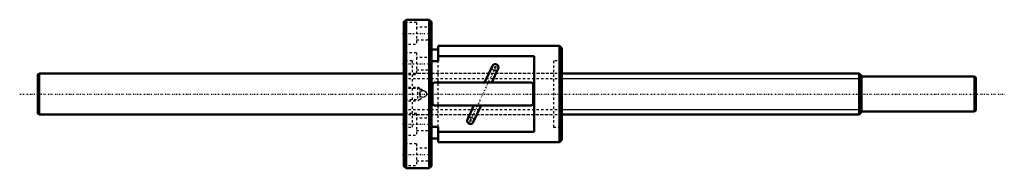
# Model space of a CAD drawing. Header units: millimetres. Extents: x -168 to 262, y -32 to 32.
import ezdxf

# ---------------------------------------------------------------- set-up
doc = ezdxf.new("R2010")
doc.units = ezdxf.units.MM
doc.linetypes.add('Center', pattern=[1.5, 0.45, -0.5, 0.05, -0.5])
doc.linetypes.add('Dashed', pattern=[2, 1, -1])
for name, color, linetype, lineweight in [('2d ConnectionPoints', 7, 'Continuous', 50), ('AM_0', 7, 'Continuous', 50), ('AM_4', 3, 'Continuous', 25), ('AM_5', 3, 'Continuous', 25), ('AM_7', 7, 'Center', 25), ('AM_9', 6, 'Dashed', 25)]:
    doc.layers.add(name, color=color, linetype=linetype, lineweight=lineweight)

# ---------------------------------------------------------------- blocks, each defined once
blk = doc.blocks.new('1_BNF_1810_2_5RR_nut_0_in_BNF1810_2_5RRG1_410LC5A_00__0')
at = {"layer": 'AM_0'}
for p, q in [((1, 32.5), (0, 31.5)), ((0, 31.5), (0, -31.5)), ((11, 32.5), (1, 32.5)), ((1, 32.5), (1, -32.5)), ((12, 31.5), (11, 32.5)), ((11, 32.5), (11, -32.5)), ((12, 31.5), (12, -31.5)), ((15, 19.4), (12, 19.4)), ((15, 21), (15, 14.38)), ((68, 21), (15, 21)), ((69, 20), (68, 21)), ((68, 21), (68, -21)), ((69, 20), (69, -20)), ((15, 14.38), (12, 14.38)), ((57, 16.48), (15, 16.48)), ((57, -16.48), (57, 16.48)), ((38.68, 12.28), (35.29, 5)), ((38.38, 5), (41.22, 11.1)), ((55.7, 5), (13.3, 5)), ((12.5, 4.2), (12.5, -4.2)), ((56.5, -4.2), (56.5, 4.2)), ((13.3, -5), (55.7, -5)), ((30.62, -5), (27.78, -11.1)), ((30.32, -12.28), (33.71, -5)), ((12, -14.38), (15, -14.38)), ((15, -14.38), (15, -21)), ((15, -16.48), (57, -16.48)), ((12, -19.4), (15, -19.4)), ((15, -21), (68, -21)), ((68, -21), (69, -20)), ((0, -31.5), (1, -32.5)), ((1, -32.5), (11, -32.5)), ((11, -32.5), (12, -31.5))]:
    blk.add_line(p, q, dxfattribs=at)
for centre, radius, start, end in [((39.95, 11.69), 1.4, 335, 155), ((13.3, 4.2), 0.8, 90, 180), ((55.7, 4.2), 0.8, 360, 90), ((13.3, -4.2), 0.8, 180, 270), ((55.7, -4.2), 0.8, 270, 360), ((29.05, -11.69), 1.4, 155, 335)]:
    blk.add_arc(centre, radius, start, end, dxfattribs=at)
at = {"layer": 'AM_4'}
for p, q in [((40.63, 9.83), (38.09, 11.01)), ((30.91, -11.01), (28.37, -9.83))]:
    blk.add_line(p, q, dxfattribs=at)
at = {"layer": 'AM_5', "linetype": 'Dashed'}
for p, q in [((0, 3), (6, 3)), ((7, 2.46), (6, 3)), ((6, 3), (6, -3)), ((0, -3), (6, -3)), ((7, -2.46), (6, -3))]:
    blk.add_line(p, q, dxfattribs=at)
at = {"layer": 'AM_7'}
for p, q in [((-0.6, 26.5), (12.6, 26.5)), ((-0.6, 13.25), (12.6, 13.25)), ((39.95, 10.22), (39.95, 13.16)), ((40.5, 12.86), (28.5, -12.86)), ((37.51, 11.29), (41.21, 9.56)), ((38.48, 11.69), (41.42, 11.69)), ((27.58, -11.69), (30.52, -11.69)), ((27.79, -9.56), (31.49, -11.29)), ((29.05, -13.16), (29.05, -10.22)), ((-0.6, -13.25), (12.6, -13.25)), ((-0.6, -26.5), (12.6, -26.5))]:
    blk.add_line(p, q, dxfattribs=at)
at = {"layer": 'AM_9'}
for p, q in [((5.5, 31.25), (0, 31.25)), ((5.5, 31.25), (5.5, 21.75)), ((12, 29.25), (5.5, 29.25)), ((0, 21.75), (5.5, 21.75)), ((5.5, 23.75), (12, 23.75)), ((5.5, 18), (0, 18)), ((5.5, 18), (5.5, 8.5)), ((3.6, 14.5), (0, 14.5)), ((3.6, 14.5), (3.6, -14.5)), ((12, 16), (5.5, 16)), ((15, -14.38), (15, 14.38)), ((69, 14.5), (65.4, 14.5)), ((65.4, 14.5), (65.4, -14.5)), ((65.4, 9), (3.6, 9)), ((5.5, 10.5), (12, 10.5)), ((0, 8.5), (5.5, 8.5)), ((0.54, 2.46), (0, 3)), ((7, 2.46), (0.54, 2.46)), ((0.54, 2.46), (0.54, -2.46)), ((8.05, 1.46), (7, 2.46)), ((7, 2.46), (7, 0.54)), ((0, -3), (0.54, -2.46)), ((0.54, -2.46), (7, -2.46)), ((7, -0.54), (7, -2.46)), ((7, -2.46), (8.05, -1.46)), ((5.5, -8.5), (0, -8.5)), ((5.5, -8.5), (5.5, -18)), ((3.6, -9), (65.4, -9)), ((12, -10.5), (5.5, -10.5)), ((0, -14.5), (3.6, -14.5)), ((5.5, -16), (12, -16)), ((65.4, -14.5), (69, -14.5)), ((0, -18), (5.5, -18)), ((5.5, -21.75), (0, -21.75)), ((5.5, -21.75), (5.5, -31.25)), ((12, -23.75), (5.5, -23.75)), ((5.5, -29.25), (12, -29.25)), ((0, -31.25), (5.5, -31.25))]:
    blk.add_line(p, q, dxfattribs=at)
for points in [[(6.9, 0), (6.98, 0.49), (7.22, 0.93), (7.6, 1.27), (8.06, 1.46), (8.56, 1.49), (9.04, 1.36), (9.45, 1.07), (9.75, 0.66), (9.89, 0.18), (9.87, -0.32), (9.68, -0.78), (9.35, -1.16), (8.91, -1.41), (8.42, -1.5), (7.92, -1.42), (7.49, -1.19), (7.14, -0.82), (6.94, -0.36), (6.9, 0)], [(8.01, 1.45), (7.93, 1.43), (7.89, 1.41)], [(8.06, 1.46), (8.06, 1.46), (8.02, 1.45), (8.01, 1.45)]]:
    blk.add_lwpolyline(points, dxfattribs=at)
for centre, radius, start, end in [((39.95, 11.69), 1.4, 155, 335), ((8.4, 0), 1.5, 162.7575, 183.8652), ((8.4, 0), 1.5, 110.0302, 122.0882), ((8.4, 0), 1.5, 244.9525, 249.9698), ((29.05, -11.69), 1.4, 335, 155)]:
    blk.add_arc(centre, radius, start, end, dxfattribs=at)
blk = doc.blocks.new('2_BNF181025RRG1410LC5A00_0_in_BNF1810_2_5RRG1_410LC5A_00__0')
at = {"layer": 'AM_0'}
for p, q in [((-159.5, 9), (-160, 8.5)), ((0, 9), (-159.5, 9)), ((-159.5, 9), (-159.5, -9)), ((199, 9), (69, 9)), ((200, 8), (199, 9)), ((199, 9), (199, -9)), ((-160, 8.5), (-160, -8.5)), ((200, 8), (200, -8)), ((249.5, 7.65), (200, 7.65)), ((250, 7.15), (249.5, 7.65)), ((249.5, 7.65), (249.5, -7.65)), ((250, 7.15), (250, -7.15)), ((-160, -8.5), (-159.5, -9)), ((199, -9), (200, -8)), ((200, -7.65), (249.5, -7.65)), ((249.5, -7.65), (250, -7.15)), ((-159.5, -9), (0, -9)), ((69, -9), (199, -9))]:
    blk.add_line(p, q, dxfattribs=at)
at = {"layer": 'AM_5', "linetype": 'Dashed'}
for p, q in [((0, 6.75), (69, 6.75)), ((0, -6.75), (69, -6.75))]:
    blk.add_line(p, q, dxfattribs=at)
at = {"layer": 'AM_5'}
for p, q in [((69, 6.75), (200, 6.75)), ((69, -6.75), (200, -6.75))]:
    blk.add_line(p, q, dxfattribs=at)
at = {"layer": 'AM_7'}
blk.add_line((-168, 0), (262.5, 0), dxfattribs=at)
at = {"layer": 'AM_9'}
for p, q in [((69, 9), (0, 9)), ((0, -9), (69, -9))]:
    blk.add_line(p, q, dxfattribs=at)

msp = doc.modelspace()

# ---------------------------------------------------------------- linework, layer by layer
at = {"layer": '2d ConnectionPoints'}
msp.add_point((0, 0), dxfattribs=at)
msp.add_point((0, 0), dxfattribs=at)

# ---------------------------------------------------------------- block references
for name in ['1_BNF_1810_2_5RR_nut_0_in_BNF1810_2_5RRG1_410LC5A_00__0', '2_BNF181025RRG1410LC5A00_0_in_BNF1810_2_5RRG1_410LC5A_00__0']:
    msp.add_blockref(name, (0, 0))

doc.saveas('drawing.dxf')
